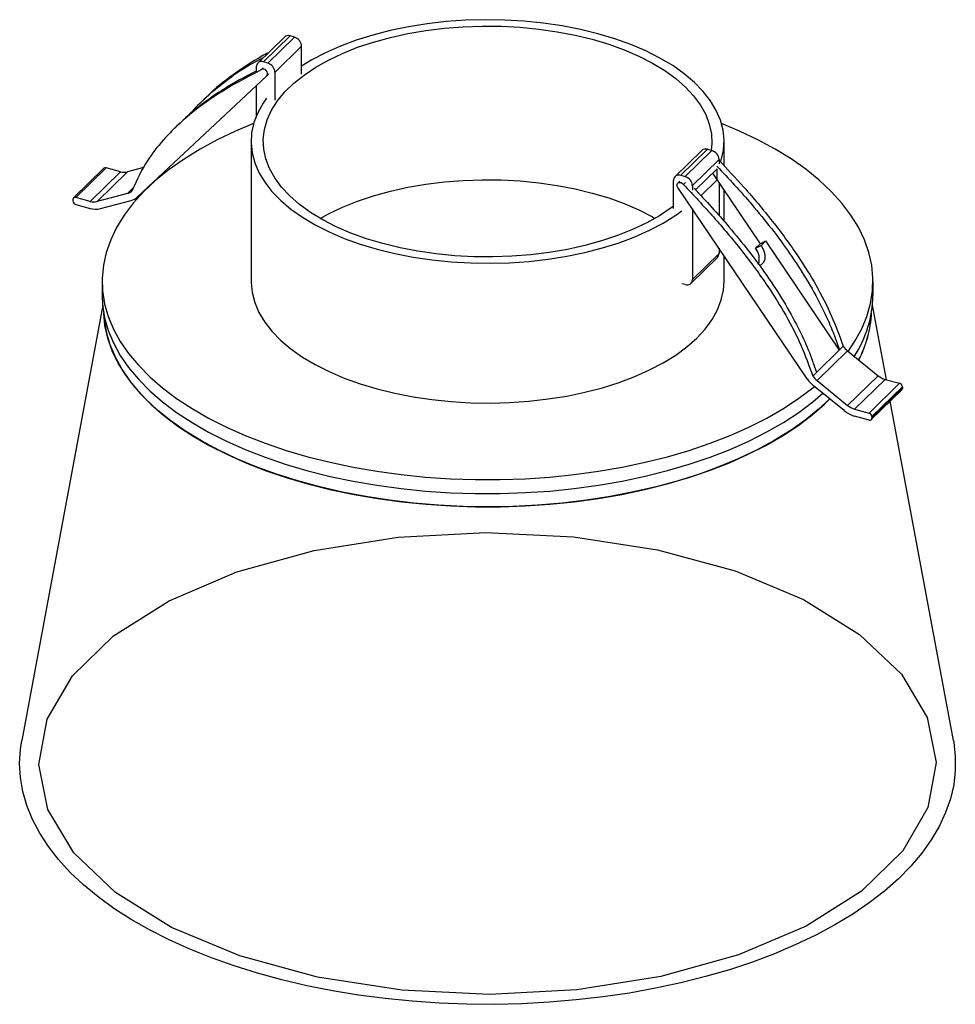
# Paper-space layout '_Trimétrica' of a CAD drawing. Header units: millimetres. Extents: x -115 to 0, y -130 to -9.
import ezdxf

# ---------------------------------------------------------------- set-up
doc = ezdxf.new("R2010")
doc.units = ezdxf.units.MM

psp = doc.layouts.new('_Trimétrica')

# ---------------------------------------------------------------- linework, layer by layer
at = {"color": 7, "linetype": 'Continuous', "lineweight": 25}
for p, q in [((-82.48, -11.62), (-85.75, -14.81)), ((-85.05, -14.67), (-81.78, -11.48)), ((-84.51, -14.81), (-81.24, -11.62)), ((-81.24, -11.62), (-81.78, -11.48)), ((-83.62, -15.91), (-80.36, -12.72)), ((-80.36, -16.18), (-80.36, -12.72)), ((-85.93, -15.28), (-85.93, -15.84)), ((-85.31, -15.63), (-85.08, -15.4)), ((-84.51, -14.81), (-85.05, -14.67)), ((-100.48, -31.22), (-84.62, -16.35)), ((-84.62, -16.35), (-84.39, -16.13)), ((-83.62, -19.37), (-83.62, -15.91)), ((-85.93, -17.58), (-85.93, -21.32)), ((-92.19, -19.13), (-92.66, -19.59)), ((-95.46, -22.32), (-95.92, -22.77)), ((-86.56, -24.42), (-86.56, -41.56)), ((-28.56, -27.41), (-28.56, -24.42)), ((-31.31, -25.52), (-34.58, -28.71)), ((-33.88, -28.57), (-30.61, -25.38)), ((-33.34, -28.72), (-30.08, -25.53)), ((-30.61, -25.38), (-30.08, -25.53)), ((-104.61, -27.7), (-108.34, -31.35)), ((-108.06, -31.29), (-104.33, -27.65)), ((-102.57, -28.13), (-104.33, -27.65)), ((-99.75, -27.62), (-101.7, -28.14)), ((-32.46, -29.82), (-29.19, -26.63)), ((-29.42, -27.77), (-32.07, -30.36)), ((-29.42, -29.14), (-29.42, -27.77)), ((-29.19, -26.63), (-29.19, -27.18)), ((-106.3, -31.77), (-102.57, -28.13)), ((-105.44, -31.79), (-101.7, -28.14)), ((-33.88, -28.57), (-33.34, -28.72)), ((-29.98, -28.32), (-24.14, -36.96)), ((-101.69, -30.78), (-100.96, -30.07)), ((-34.77, -32.65), (-34.77, -29.19)), ((-34, -29.29), (-34.24, -29.52)), ((-18.38, -53.54), (-34.23, -30.05)), ((-33.54, -29.7), (-33.31, -29.47)), ((-32.46, -29.82), (-32.46, -30.37)), ((-29.42, -29.14), (-31.41, -31.08)), ((-29.19, -29.49), (-29.19, -33.53)), ((-106.3, -31.77), (-108.06, -31.29)), ((-101.69, -30.78), (-105.44, -31.79)), ((-28.56, -34.23), (-28.56, -30.42)), ((-108.41, -31.54), (-108.41, -31.71)), ((-108.06, -32.15), (-106.3, -32.63)), ((-105.01, -32.65), (-101.26, -31.65)), ((-32.46, -32.68), (-32.46, -41.36)), ((-24.14, -36.96), (-24.71, -37.51)), ((-24.71, -37.51), (-24.02, -37.16)), ((-24.14, -36.96), (-23.45, -36.62)), ((-23.45, -36.62), (-24.02, -37.16)), ((-14.42, -50), (-23.45, -36.62)), ((-32.46, -41.36), (-29.19, -38.17)), ((-29.19, -37.52), (-29.19, -38.17)), ((-28.56, -41.56), (-28.56, -38.45)), ((-32.64, -41.83), (-29.38, -38.65)), ((-104.81, -41.56), (-104.81, -43.27)), ((-33.34, -41.98), (-33.73, -41.87)), ((-10.31, -43.27), (-10.31, -41.56)), ((-104.75, -44.49), (-114.66, -97.89)), ((-8.67, -53.64), (-10.37, -44.49)), ((-17.69, -53.19), (-13.95, -49.54)), ((-17.17, -53.75), (-13.43, -50.11)), ((-13.43, -50.11), (-9.69, -53.15)), ((-17.17, -53.75), (-13.42, -56.8)), ((-13.42, -56.8), (-9.69, -53.15)), ((-12.56, -57.25), (-8.82, -53.6)), ((-10.8, -57.73), (-7.06, -54.08)), ((-8.82, -53.6), (-7.06, -54.08)), ((-13.85, -57.43), (-17.6, -54.39)), ((-10.52, -58.53), (-6.78, -54.88)), ((-10.44, -58.17), (-6.71, -54.52)), ((-10.44, -58.34), (-6.71, -54.69)), ((-6.71, -54.52), (-6.71, -54.69)), ((-0.46, -97.89), (-8.19, -56.25)), ((-12.56, -57.25), (-10.8, -57.73)), ((-10.8, -58.58), (-12.56, -58.1)), ((-10.44, -58.17), (-10.44, -58.34))]:
    psp.add_line(p, q, dxfattribs=at)
at = {"color": 7, "linetype": 'Continuous', "lineweight": 25, "flags": 128}
for points in [[(-28.96, -26.88), (-28.91, -26.72), (-28.64, -25.49), (-28.56, -24.26), (-28.69, -23.03), (-29.01, -21.8), (-29.53, -20.6), (-30.23, -19.42), (-31.13, -18.27), (-32.2, -17.17), (-33.45, -16.12), (-34.86, -15.12), (-36.43, -14.19), (-38.15, -13.32), (-39.99, -12.53), (-41.96, -11.83), (-44.03, -11.21), (-46.19, -10.68), (-48.43, -10.24), (-50.74, -9.9), (-53.09, -9.66), (-55.47, -9.52), (-57.87, -9.48), (-60.26, -9.55), (-62.63, -9.71), (-64.98, -9.98), (-67.27, -10.34), (-69.49, -10.8), (-71.63, -11.36), (-73.68, -12), (-75.61, -12.73), (-77.43, -13.53), (-79.1, -14.42), (-80.36, -15.18)], [(-70.4, -36.94), (-72.41, -36.34), (-74.32, -35.65), (-76.11, -34.87), (-77.77, -34.03), (-79.27, -33.11), (-80.63, -32.13), (-81.81, -31.09), (-82.83, -30.01), (-83.66, -28.89), (-84.3, -27.73), (-84.75, -26.55), (-85, -25.36), (-85.06, -24.15), (-84.91, -22.95), (-84.58, -21.76), (-84.04, -20.59), (-83.32, -19.45), (-82.41, -18.34), (-81.32, -17.28), (-80.06, -16.27), (-78.63, -15.32), (-77.06, -14.43), (-75.34, -13.61), (-73.5, -12.87), (-71.54, -12.22), (-69.48, -11.65), (-67.34, -11.18), (-65.12, -10.8), (-62.86, -10.52), (-60.55, -10.34), (-58.22, -10.26), (-55.88, -10.28), (-53.56, -10.4), (-51.27, -10.63), (-49.02, -10.95), (-46.84, -11.37), (-44.73, -11.89), (-42.71, -12.5), (-40.8, -13.19), (-39.01, -13.96), (-37.36, -14.81), (-35.85, -15.72), (-34.5, -16.7), (-33.31, -17.74), (-32.3, -18.82), (-31.47, -19.95), (-30.82, -21.1), (-30.38, -22.28), (-30.12, -23.48), (-30.07, -24.68), (-30.14, -25.51)], [(-84.62, -16.35), (-84.54, -16.23), (-84.53, -16.06), (-84.58, -15.89), (-84.69, -15.73), (-84.85, -15.61), (-85.02, -15.55), (-85.18, -15.56), (-85.31, -15.63)], [(-84.66, -19.09), (-85.09, -19.72), (-85.75, -20.9), (-86.21, -22.11), (-86.49, -23.34), (-86.56, -24.57), (-86.44, -25.81), (-86.11, -27.03), (-85.6, -28.23), (-84.89, -29.41), (-84, -30.56), (-82.92, -31.66), (-81.67, -32.72), (-80.26, -33.71), (-78.69, -34.65), (-76.98, -35.51), (-75.13, -36.3), (-73.17, -37.01), (-71.1, -37.63)], [(-86.25, -22.22), (-88.46, -23.15), (-90.71, -24.22), (-92.82, -25.36), (-94.78, -26.57), (-96.59, -27.84), (-98.23, -29.17), (-99.7, -30.55), (-101, -31.98), (-102.11, -33.45), (-103.04, -34.95), (-103.77, -36.48), (-104.31, -38.03), (-104.66, -39.6), (-104.81, -41.17), (-104.76, -42.75), (-104.51, -44.32), (-104.06, -45.88), (-103.42, -47.42), (-102.59, -48.94), (-101.57, -50.42), (-100.36, -51.87), (-98.98, -53.28), (-97.42, -54.63), (-95.69, -55.93), (-93.8, -57.17), (-91.77, -58.35), (-89.58, -59.45), (-87.27, -60.48), (-84.83, -61.44), (-82.27, -62.3), (-79.61, -63.08)], [(-13.36, -50.17), (-12.53, -48.92), (-11.7, -47.41), (-11.06, -45.87), (-10.61, -44.31), (-10.37, -42.74), (-10.32, -41.16), (-10.47, -39.59), (-10.81, -38.02), (-11.36, -36.47), (-12.09, -34.94), (-13.02, -33.44), (-14.14, -31.97), (-15.43, -30.54), (-16.91, -29.16), (-18.55, -27.83), (-20.36, -26.56), (-22.32, -25.35), (-24.43, -24.21), (-26.68, -23.14), (-28.88, -22.22)], [(-78.08, -33.85), (-77.06, -33.29), (-75.34, -32.47), (-73.5, -31.73), (-71.54, -31.08), (-69.48, -30.51), (-67.34, -30.04), (-65.12, -29.66), (-62.86, -29.38), (-60.55, -29.19), (-58.22, -29.11), (-55.88, -29.14), (-53.56, -29.26), (-51.27, -29.49), (-49.02, -29.81), (-46.84, -30.23), (-44.73, -30.75), (-42.71, -31.35), (-40.8, -32.04), (-39.01, -32.82), (-37.36, -33.67), (-37.04, -33.85)], [(-34.23, -30.05), (-34.31, -29.88), (-34.33, -29.71), (-34.28, -29.56), (-34.16, -29.46), (-34.01, -29.43), (-33.84, -29.46), (-33.68, -29.56), (-33.54, -29.7)], [(-34.77, -32.34), (-35.07, -32.56), (-36.49, -33.52), (-38.06, -34.4), (-39.78, -35.22), (-41.62, -35.96), (-43.58, -36.61), (-45.64, -37.18), (-47.78, -37.65), (-50, -38.03), (-52.27, -38.32), (-54.58, -38.5), (-56.9, -38.58), (-59.24, -38.55), (-61.56, -38.43), (-63.85, -38.2), (-66.1, -37.88), (-68.29, -37.46), (-70.4, -36.94)], [(-71.1, -37.63), (-68.93, -38.16), (-66.69, -38.59), (-64.39, -38.93), (-62.03, -39.17), (-59.65, -39.31), (-57.26, -39.35), (-54.86, -39.29), (-52.49, -39.12), (-50.15, -38.86), (-47.86, -38.49), (-45.63, -38.03), (-43.49, -37.48), (-41.45, -36.83), (-39.51, -36.11), (-37.7, -35.3), (-36.02, -34.42), (-34.49, -33.47), (-33.73, -32.93)], [(-24.02, -37.16), (-23.73, -37.71), (-23.58, -38.3), (-23.58, -38.84), (-23.73, -39.28), (-24.02, -39.56), (-24.24, -39.64)], [(-86.56, -41.56), (-86.56, -41.72), (-86.44, -42.95), (-86.11, -44.17), (-85.6, -45.38), (-84.89, -46.56), (-84, -47.7), (-82.92, -48.81), (-81.67, -49.86), (-80.26, -50.86), (-78.69, -51.79), (-76.98, -52.65), (-75.13, -53.44), (-73.17, -54.15), (-71.1, -54.77)], [(-71.1, -54.77), (-68.93, -55.3), (-66.69, -55.74), (-64.39, -56.08), (-62.03, -56.32), (-59.65, -56.46), (-57.26, -56.5), (-54.86, -56.43), (-52.49, -56.27), (-50.15, -56), (-47.86, -55.64), (-45.63, -55.17), (-43.49, -54.62), (-41.45, -53.98), (-39.51, -53.25), (-37.7, -52.44), (-36.02, -51.56), (-34.49, -50.61), (-33.12, -49.6), (-31.91, -48.53), (-30.88, -47.42), (-30.04, -46.26), (-29.38, -45.07), (-28.91, -43.86), (-28.64, -42.64), (-28.56, -41.56)], [(-104.81, -43.27), (-104.76, -44.46), (-104.51, -46.03), (-104.06, -47.59), (-103.42, -49.13), (-102.59, -50.65), (-101.57, -52.14), (-100.36, -53.58), (-98.98, -54.99), (-97.42, -56.35), (-95.69, -57.65), (-93.8, -58.89), (-91.77, -60.06), (-89.58, -61.17), (-87.27, -62.2), (-84.83, -63.15), (-82.27, -64.02), (-79.61, -64.8)], [(-104.62, -45.44), (-104.57, -46.19), (-104.32, -47.76), (-103.88, -49.31), (-103.24, -50.85), (-102.41, -52.36), (-101.39, -53.84), (-100.18, -55.28), (-98.8, -56.68), (-97.24, -58.03), (-95.52, -59.32), (-93.64, -60.56), (-91.61, -61.73), (-89.43, -62.83), (-87.12, -63.86), (-84.69, -64.8), (-82.14, -65.66), (-79.49, -66.44)], [(-15.62, -55.99), (-17.03, -57.31), (-18.66, -58.64), (-20.46, -59.91), (-22.41, -61.11), (-24.51, -62.25), (-26.75, -63.31), (-29.12, -64.3), (-31.6, -65.21), (-34.2, -66.03), (-36.89, -66.77), (-39.67, -67.41), (-42.53, -67.96), (-45.45, -68.41), (-48.42, -68.77), (-51.43, -69.02), (-54.46, -69.18), (-57.51, -69.23), (-60.55, -69.18), (-63.59, -69.03), (-66.6, -68.78), (-69.57, -68.43), (-72.49, -67.98), (-75.35, -67.43), (-78.13, -66.79), (-80.83, -66.06), (-83.43, -65.24), (-85.92, -64.34), (-88.29, -63.35), (-90.53, -62.29), (-92.64, -61.15), (-94.6, -59.95), (-96.4, -58.68), (-98.04, -57.36), (-99.51, -55.98), (-100.8, -54.56), (-101.92, -53.1), (-102.84, -51.61), (-103.58, -50.08), (-104.12, -48.54), (-104.47, -46.98), (-104.62, -45.46)], [(-79.61, -63.08), (-76.86, -63.77), (-74.03, -64.37), (-71.13, -64.87), (-68.17, -65.27), (-65.17, -65.58), (-62.13, -65.78), (-59.08, -65.88), (-56.02, -65.88), (-52.97, -65.78), (-49.93, -65.58), (-46.93, -65.27), (-43.97, -64.87), (-41.07, -64.37), (-38.24, -63.77), (-35.49, -63.08), (-32.83, -62.3), (-30.28, -61.43), (-27.84, -60.48), (-25.52, -59.45), (-23.34, -58.34), (-21.3, -57.16), (-19.42, -55.92), (-17.69, -54.62), (-17.5, -54.46)], [(-79.61, -64.8), (-76.86, -65.49), (-74.03, -66.08), (-71.13, -66.59), (-68.17, -66.99), (-65.17, -67.29), (-62.13, -67.5), (-59.08, -67.6), (-56.02, -67.6), (-52.97, -67.49), (-49.93, -67.29), (-46.93, -66.99), (-43.97, -66.58), (-41.07, -66.08), (-38.24, -65.48), (-35.49, -64.79), (-32.83, -64.01), (-30.28, -63.14), (-27.84, -62.19), (-25.52, -61.16), (-23.34, -60.05), (-21.3, -58.88), (-19.42, -57.64), (-17.69, -56.34), (-16.48, -55.29)], [(-79.49, -66.44), (-76.75, -67.13), (-73.93, -67.72), (-71.04, -68.22), (-68.09, -68.62), (-65.1, -68.92), (-62.07, -69.12), (-59.03, -69.22), (-55.98, -69.22), (-52.94, -69.11), (-49.92, -68.91), (-46.93, -68.61), (-43.98, -68.2), (-41.09, -67.7), (-38.27, -67.1), (-35.53, -66.41), (-32.89, -65.63), (-30.34, -64.77), (-27.92, -63.82), (-25.61, -62.79), (-23.44, -61.69), (-21.41, -60.52), (-19.54, -59.28), (-17.82, -57.98), (-16.27, -56.63), (-15.62, -55.99)], [(-0.46, -97.89), (-0.42, -98.11), (-0.22, -99.84), (-0.22, -101.58), (-0.42, -103.31), (-0.82, -105.03), (-1.41, -106.74), (-2.19, -108.43), (-3.17, -110.09), (-4.33, -111.71), (-5.68, -113.3), (-7.2, -114.85), (-8.9, -116.35), (-10.77, -117.79), (-12.8, -119.18), (-14.98, -120.5), (-17.31, -121.75), (-19.77, -122.93), (-22.37, -124.04), (-25.09, -125.06), (-27.92, -126), (-30.86, -126.85), (-33.88, -127.61), (-36.99, -128.28), (-40.17, -128.86), (-43.4, -129.33), (-46.69, -129.71), (-50.02, -129.99), (-53.37, -130.17), (-56.73, -130.25), (-60.1, -130.22), (-63.46, -130.09), (-66.8, -129.86), (-70.1, -129.53), (-73.37, -129.11), (-76.58, -128.58), (-79.72, -127.96), (-82.79, -127.24), (-85.77, -126.43), (-88.65, -125.53), (-91.42, -124.55), (-94.08, -123.49), (-96.62, -122.34), (-99.02, -121.13), (-101.27, -119.84), (-103.38, -118.48), (-105.32, -117.07), (-107.1, -115.6), (-108.72, -114.07), (-110.15, -112.5), (-111.41, -110.89), (-112.47, -109.25), (-113.35, -107.57), (-114.04, -105.88), (-114.53, -104.16), (-114.83, -102.43), (-114.93, -100.7), (-114.83, -98.96), (-114.66, -97.89)]]:
    psp.add_lwpolyline(points, dxfattribs=at)
at = {"color": 7, "linetype": 'Continuous', "flags": 128}
psp.add_lwpolyline([(-18.51, -120.65), (-26.82, -124.19), (-36.31, -126.83), (-46.61, -128.46), (-57.34, -129.03), (-68.07, -128.51), (-78.4, -126.92), (-87.93, -124.32), (-96.3, -120.82), (-103.17, -116.54), (-108.29, -111.65), (-111.46, -106.34), (-112.56, -100.82), (-111.55, -95.29), (-108.46, -89.97), (-103.42, -85.06), (-96.61, -80.76), (-88.3, -77.22), (-78.81, -74.58), (-68.51, -72.94), (-57.78, -72.38), (-47.05, -72.9), (-36.72, -74.49), (-27.19, -77.09), (-18.83, -80.59), (-11.95, -84.87), (-6.83, -89.76), (-3.66, -95.07), (-2.56, -100.59), (-3.58, -106.12), (-6.66, -111.44), (-11.71, -116.35), (-18.51, -120.65)], dxfattribs=at)
at = {"color": 7, "linetype": 'Continuous', "lineweight": 25}
for centre, radius, start, end in [((-82.01, -12.14), 0.706, 71.1228, 131.7873), ((-81.57, -12.79), 1.21, 3.3916, 74.3338), ((-85.28, -15.27), 0.65, 68.8623, 180.9223), ((-84.84, -15.98), 1.21, 3.3916, 74.3338), ((-30.84, -26.06), 0.715, 71.5838, 131.3262), ((-30.4, -26.7), 1.21, 3.3916, 74.3338), ((-104.42, -27.91), 0.282, 71.1228, 131.7873), ((-102.1, -26.54), 1.66, 253.7865, 283.9238), ((-34.12, -29.18), 0.65, 68.8623, 180.9223), ((-33.67, -29.89), 1.21, 3.3916, 74.3338), ((-108.15, -31.53), 0.26, 68.8623, 180.9223), ((-101.99, -29.61), 1.21, 284.5719, 312.8337), ((-101.72, -29.89), 1.82, 284.5719, 312.8337), ((-107.93, -31.68), 0.486, 183.3916, 254.3338), ((-105.84, -30.18), 1.66, 253.7865, 283.9238), ((-105.61, -30.24), 2.48, 253.7865, 283.9238), ((-29.84, -38.19), 0.646, 315.3545, 1.9113), ((-26.45, -38.85), 2.2, 343.0497, 37.412), ((-33.11, -41.37), 0.65, 248.8623, 0.9223), ((-24.52, -43.02), 14.21, 326.9222, 358.9723), ((-24.12, -44.84), 13.64, 332.1019, 357.476), ((-24.15, -44.83), 13.66, 332.1278, 357.3714), ((-11.78, -48.07), 2.62, 214.0803, 230.9304), ((-15.12, -51.33), 3.93, 214.0803, 230.9304), ((-15.51, -51.72), 2.62, 214.0803, 230.9304), ((-8.18, -51.33), 2.36, 230.5021, 254.2272), ((-7.19, -54.55), 0.486, 3.3916, 74.3338), ((-6.97, -54.7), 0.258, 315.3545, 1.9113), ((-11.59, -54.69), 3.55, 230.5021, 254.2272), ((-11.92, -54.97), 2.36, 230.5021, 254.2272), ((-10.93, -58.19), 0.486, 3.3916, 74.3338), ((-10.7, -58.34), 0.26, 248.8623, 0.9223)]:
    psp.add_arc(centre, radius, start, end, dxfattribs=at)
for points, knots in [([(-85.04, -14.12), (-85.75, -14.5), (-87.33, -15.35), (-89.57, -16.92), (-91.81, -18.75), (-93.3, -20.13), (-93.95, -20.96), (-94.01, -21.04)], [0, 0, 0, 0, 0.210545, 0.465439, 0.720267, 0.97439, 1, 1, 1, 1]), ([(-84.44, -13.53), (-84.71, -13.67), (-86.21, -14.47), (-88.75, -16.21), (-91.07, -17.94), (-92.09, -19.05), (-92.18, -19.14)], [0, 0, 0, 0, 0.094947, 0.527563, 0.959116, 1, 1, 1, 1]), ([(-85.31, -15.63), (-86.55, -16.27), (-89.03, -17.56), (-92.51, -19.82), (-95.48, -22.24), (-97.89, -24.81), (-99.8, -27.46), (-100.71, -29.48), (-101.17, -30.5)], [0, 0, 0, 0, 0.186157, 0.373457, 0.560296, 0.706498, 0.852647, 1, 1, 1, 1]), ([(-85.93, -15.78), (-87.3, -16.5), (-89.53, -17.68), (-92.36, -19.66), (-94.2, -21.09), (-95.16, -22.06), (-95.43, -22.34)], [0, 0, 0, 0, 0.394777, 0.645376, 0.896899, 1, 1, 1, 1]), ([(-29.45, -27.43), (-28, -28.98), (-25.68, -31.46), (-22.75, -35.08), (-20.5, -38.12), (-18.45, -41.27), (-16.76, -44.31), (-15.4, -47.23), (-14.74, -49.08), (-14.42, -50)], [0, 0, 0, 0, 0.229052, 0.366028, 0.502968, 0.639529, 0.776036, 0.888029, 1, 1, 1, 1]), ([(-29.25, -26.67), (-28.2, -27.78), (-25.92, -30.21), (-22.61, -34.16), (-19.64, -38.19), (-17.23, -42.08), (-15.33, -45.76), (-14.41, -48.28), (-13.95, -49.54)], [0, 0, 0, 0, 0.162177, 0.354996, 0.547341, 0.69785, 0.848306, 1, 1, 1, 1]), ([(-33.54, -29.7), (-32.31, -31.01), (-29.83, -33.65), (-26.35, -37.8), (-23.37, -41.84), (-20.97, -45.72), (-19.06, -49.4), (-18.15, -51.92), (-17.69, -53.19)], [0, 0, 0, 0, 0.186157, 0.373457, 0.560296, 0.706498, 0.852647, 1, 1, 1, 1]), ([(-32.25, -30.16), (-30.8, -31.71), (-28.48, -34.2), (-25.55, -37.81), (-23.3, -40.85), (-21.25, -44), (-19.56, -47.05), (-18.2, -49.97), (-17.55, -51.81), (-17.22, -52.73)], [0, 0, 0, 0, 0.229052, 0.366028, 0.502968, 0.639529, 0.776036, 0.888029, 1, 1, 1, 1])]:
    psp.add_open_spline(points, degree=3, knots=knots, dxfattribs=at)

doc.saveas('drawing.dxf')
